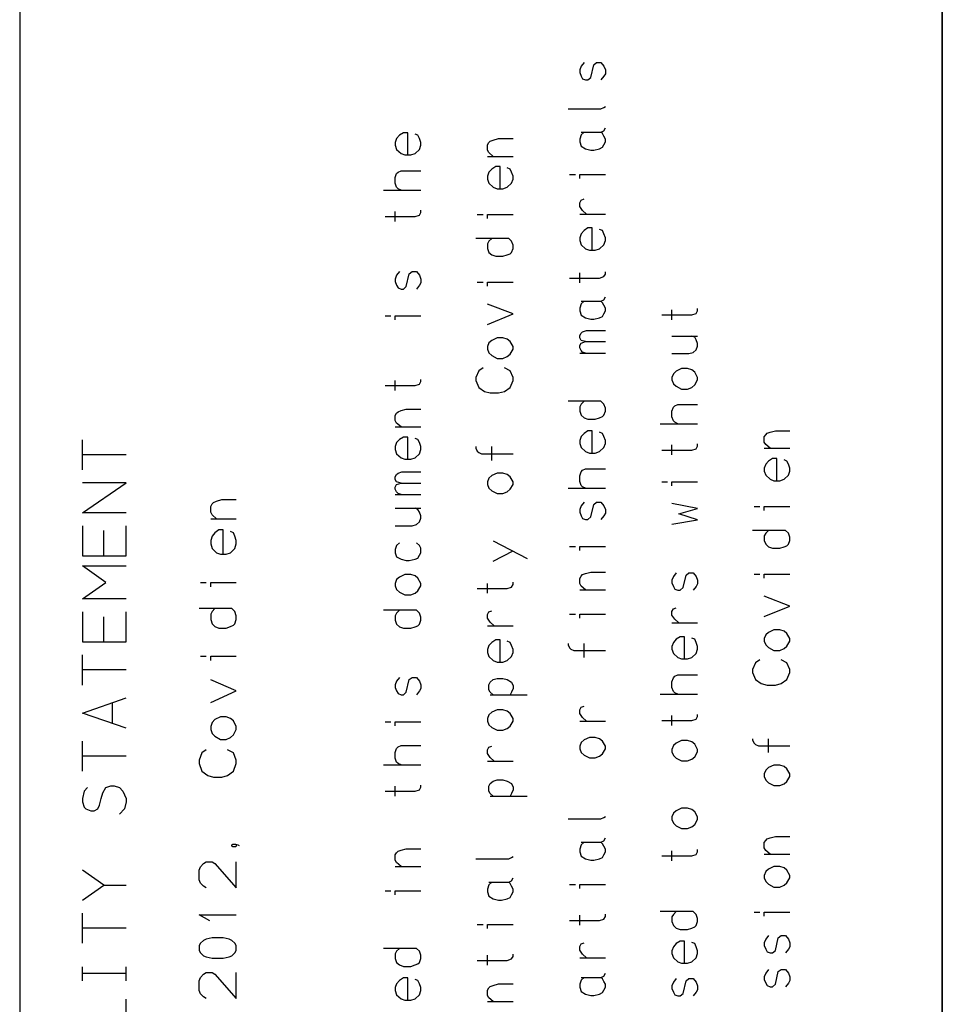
# Model space of a CAD drawing. Extents: x 8 to 288, y -6 to 426.
# Tile 11 of 13: x 249 to 279, y 276 to 308. Entities that reach past the tile are written whole.
import ezdxf

# ---------------------------------------------------------------- set-up
doc = ezdxf.new("R2010")
doc.units = 0
doc.layers.get('0').update_dxf_attribs({"linetype": 'CONTINUOUS'})

msp = doc.modelspace()

# ---------------------------------------------------------------- linework, layer by layer
at = {"color": 0}
for p, q in [((278.985, 416.5), (278.985, 3.5002)), ((248.985, 308.5), (248.985, 246.499)), ((278.985, 246.499), (278.985, 308.5)), ((267.335, 306.348), (267.242, 306.228)), ((267.556, 305.866), (267.651, 306.275)), ((267.651, 306.275), (267.745, 306.348)), ((267.745, 306.348), (267.886, 306.348)), ((267.886, 306.348), (267.982, 306.228)), ((267.242, 306.228), (267.195, 306.108)), ((267.195, 306.108), (267.195, 306.024)), ((267.195, 306.024), (267.242, 305.904)), ((267.982, 306.228), (268.029, 306.108)), ((268.029, 305.986), (267.982, 305.904)), ((268.029, 306.108), (268.029, 305.986)), ((267.242, 305.904), (267.288, 305.82)), ((267.288, 305.82), (267.384, 305.784)), ((267.384, 305.784), (267.462, 305.784)), ((267.462, 305.784), (267.556, 305.866)), ((267.982, 305.904), (267.886, 305.784)), ((266.816, 304.841), (267.886, 304.841)), ((267.886, 304.841), (267.982, 304.887)), ((267.982, 304.887), (268.029, 304.924)), ((261.462, 304.068), (261.335, 303.985)), ((261.604, 304.068), (261.462, 304.068)), ((261.604, 303.346), (261.604, 304.068)), ((261.933, 303.985), (261.84, 304.023)), ((267.242, 303.999), (267.195, 303.862)), ((267.335, 304.084), (267.242, 303.999)), ((267.242, 304.084), (267.886, 304.084)), ((267.886, 304.084), (267.982, 304.13)), ((267.933, 304.037), (267.886, 304.084)), ((267.982, 303.954), (267.933, 304.037)), ((267.982, 304.13), (268.029, 304.222)), ((261.241, 303.883), (261.195, 303.754)), ((261.195, 303.754), (261.195, 303.662)), ((261.335, 303.985), (261.241, 303.883)), ((261.982, 303.883), (261.933, 303.985)), ((262.029, 303.754), (261.982, 303.883)), ((262.029, 303.662), (262.029, 303.754)), ((264.195, 303.67), (264.241, 303.744)), ((264.195, 303.503), (264.195, 303.67)), ((264.241, 303.744), (264.288, 303.791)), ((264.288, 303.791), (264.384, 303.827)), ((264.384, 303.827), (264.556, 303.874)), ((264.556, 303.874), (265.029, 303.874)), ((267.195, 303.862), (267.195, 303.768)), ((267.195, 303.768), (267.242, 303.63)), ((267.933, 303.593), (267.982, 303.676)), ((268.029, 303.862), (267.982, 303.954)), ((267.982, 303.676), (268.029, 303.768)), ((268.029, 303.768), (268.029, 303.862)), ((261.195, 303.662), (261.241, 303.523)), ((261.241, 303.523), (261.384, 303.393)), ((261.384, 303.393), (261.509, 303.346)), ((261.698, 303.346), (261.84, 303.393)), ((261.84, 303.393), (261.982, 303.523)), ((261.982, 303.523), (262.029, 303.662)), ((264.241, 303.421), (264.195, 303.503)), ((264.384, 303.299), (264.241, 303.421)), ((267.242, 303.63), (267.384, 303.546)), ((267.384, 303.546), (267.556, 303.5)), ((267.556, 303.5), (267.651, 303.5)), ((267.651, 303.5), (267.839, 303.546)), ((267.839, 303.546), (267.933, 303.593)), ((261.509, 303.346), (261.698, 303.346)), ((264.195, 303.299), (265.029, 303.299)), ((261.195, 302.607), (261.241, 302.737)), ((261.241, 302.737), (261.288, 302.784)), ((261.288, 302.784), (261.384, 302.829)), ((261.384, 302.829), (262.029, 302.829)), ((264.241, 302.784), (264.195, 302.653)), ((264.335, 302.884), (264.241, 302.784)), ((264.462, 302.969), (264.335, 302.884)), ((264.604, 302.969), (264.462, 302.969)), ((264.604, 302.247), (264.604, 302.969)), ((264.933, 302.884), (264.84, 302.922)), ((264.982, 302.784), (264.933, 302.884)), ((265.029, 302.653), (264.982, 302.784)), ((261.195, 302.423), (261.195, 302.607)), ((261.241, 302.292), (261.195, 302.423)), ((264.195, 302.653), (264.195, 302.561)), ((264.195, 302.561), (264.241, 302.423)), ((264.241, 302.423), (264.384, 302.292)), ((264.84, 302.292), (264.982, 302.423)), ((264.982, 302.423), (265.029, 302.561)), ((265.029, 302.561), (265.029, 302.653)), ((266.864, 302.706), (267.053, 302.706)), ((267.195, 302.576), (267.195, 302.706)), ((267.195, 302.706), (268.029, 302.706)), ((260.816, 302.2), (262.029, 302.2)), ((261.288, 302.247), (261.241, 302.292)), ((261.384, 302.2), (261.288, 302.247)), ((264.384, 302.292), (264.509, 302.247)), ((264.509, 302.247), (264.698, 302.247)), ((264.698, 302.247), (264.84, 302.292)), ((267.195, 301.79), (267.242, 301.874)), ((267.195, 301.671), (267.195, 301.79)), ((267.242, 301.874), (267.335, 301.912)), ((261.195, 301.183), (261.195, 301.508)), ((261.982, 301.387), (262.029, 301.471)), ((262.029, 301.471), (262.029, 301.545)), ((267.288, 301.541), (267.195, 301.671)), ((267.415, 301.42), (267.288, 301.541)), ((260.864, 301.341), (261.84, 301.341)), ((261.84, 301.341), (261.982, 301.387)), ((263.864, 301.406), (264.053, 301.406)), ((264.195, 301.276), (264.195, 301.406)), ((264.195, 301.406), (265.029, 301.406)), ((267.195, 301.42), (268.029, 301.42)), ((267.335, 300.885), (267.242, 300.783)), ((267.462, 300.969), (267.335, 300.885)), ((267.604, 300.969), (267.462, 300.969)), ((267.604, 300.247), (267.604, 300.969)), ((267.933, 300.885), (267.839, 300.922)), ((267.982, 300.783), (267.933, 300.885)), ((264.886, 300.63), (263.816, 300.63)), ((264.241, 300.536), (264.195, 300.454)), ((264.335, 300.63), (264.241, 300.536)), ((264.982, 300.536), (264.886, 300.63)), ((265.029, 300.407), (264.982, 300.536)), ((267.242, 300.783), (267.195, 300.653)), ((267.195, 300.653), (267.195, 300.561)), ((267.195, 300.561), (267.242, 300.422)), ((268.029, 300.653), (267.982, 300.783)), ((267.982, 300.422), (268.029, 300.561)), ((268.029, 300.561), (268.029, 300.653)), ((264.195, 300.454), (264.195, 300.306)), ((264.195, 300.306), (264.241, 300.175)), ((264.241, 300.175), (264.335, 300.093)), ((264.933, 300.13), (264.982, 300.175)), ((264.982, 300.175), (265.029, 300.306)), ((265.029, 300.306), (265.029, 300.407)), ((267.242, 300.422), (267.384, 300.293)), ((267.384, 300.293), (267.509, 300.247)), ((267.509, 300.247), (267.698, 300.247)), ((267.698, 300.247), (267.839, 300.293)), ((267.839, 300.293), (267.982, 300.422)), ((264.335, 300.093), (264.462, 300.046)), ((264.462, 300.046), (264.698, 300.046)), ((264.698, 300.046), (264.84, 300.093)), ((264.84, 300.093), (264.933, 300.13)), ((261.335, 299.548), (261.241, 299.428)), ((261.651, 299.474), (261.745, 299.548)), ((261.745, 299.548), (261.886, 299.548)), ((261.886, 299.548), (261.982, 299.428)), ((267.195, 299.183), (267.195, 299.507)), ((268.029, 299.47), (268.029, 299.544)), ((261.241, 299.428), (261.195, 299.307)), ((261.195, 299.307), (261.195, 299.224)), ((261.195, 299.224), (261.241, 299.103)), ((261.556, 299.066), (261.651, 299.474)), ((261.982, 299.428), (262.029, 299.307)), ((262.029, 299.187), (261.982, 299.103)), ((262.029, 299.307), (262.029, 299.187)), ((263.864, 299.205), (264.053, 299.205)), ((264.195, 299.075), (264.195, 299.205)), ((264.195, 299.205), (265.029, 299.205)), ((266.864, 299.34), (267.839, 299.34)), ((267.839, 299.34), (267.982, 299.387)), ((267.982, 299.387), (268.029, 299.47)), ((261.241, 299.103), (261.288, 299.02)), ((261.288, 299.02), (261.384, 298.983)), ((261.384, 298.983), (261.462, 298.983)), ((261.462, 298.983), (261.556, 299.066)), ((261.982, 299.103), (261.886, 298.983)), ((267.335, 298.584), (267.242, 298.5)), ((267.242, 298.584), (267.886, 298.584)), ((267.886, 298.584), (267.982, 298.629)), ((267.933, 298.537), (267.886, 298.584)), ((267.982, 298.629), (268.029, 298.723)), ((265.029, 298.17), (264.195, 298.494)), ((267.242, 298.5), (267.195, 298.36)), ((267.195, 298.36), (267.195, 298.268)), ((267.195, 298.268), (267.242, 298.13)), ((267.982, 298.454), (267.933, 298.537)), ((268.029, 298.36), (267.982, 298.454)), ((267.982, 298.176), (268.029, 298.268)), ((268.029, 298.268), (268.029, 298.36)), ((270.195, 297.983), (270.195, 298.308)), ((270.982, 298.187), (271.029, 298.271)), ((271.029, 298.271), (271.029, 298.344)), ((260.864, 298.105), (261.053, 298.105)), ((261.195, 297.976), (261.195, 298.105)), ((261.195, 298.105), (262.029, 298.105)), ((264.195, 297.827), (265.029, 298.17)), ((267.242, 298.13), (267.384, 298.046)), ((267.384, 298.046), (267.556, 298)), ((267.556, 298), (267.651, 298)), ((267.651, 298), (267.839, 298.046)), ((267.839, 298.046), (267.933, 298.093)), ((267.933, 298.093), (267.982, 298.176)), ((269.864, 298.141), (270.839, 298.141)), ((270.839, 298.141), (270.982, 298.187)), ((267.242, 297.549), (267.288, 297.594)), ((267.288, 297.594), (267.415, 297.632)), ((267.415, 297.632), (268.029, 297.632)), ((264.335, 297.312), (264.241, 297.228)), ((264.509, 297.394), (264.335, 297.312)), ((264.698, 297.394), (264.509, 297.394)), ((264.84, 297.348), (264.698, 297.394)), ((264.933, 297.275), (264.84, 297.348)), ((265.029, 297.108), (264.933, 297.275)), ((267.195, 297.474), (267.242, 297.549)), ((267.195, 297.39), (267.195, 297.474)), ((267.242, 297.308), (267.195, 297.39)), ((267.384, 297.27), (267.242, 297.308)), ((267.242, 297.223), (267.384, 297.27)), ((267.384, 297.27), (268.029, 297.27)), ((270.195, 297.448), (271.029, 297.448)), ((270.933, 297.411), (270.839, 297.448)), ((270.982, 297.328), (270.933, 297.411)), ((271.029, 297.207), (270.982, 297.328)), ((264.241, 297.228), (264.195, 297.108)), ((264.195, 297.108), (264.195, 297.024)), ((264.195, 297.024), (264.241, 296.904)), ((264.933, 296.867), (265.029, 297.024)), ((265.029, 297.024), (265.029, 297.108)), ((267.195, 297.141), (267.242, 297.223)), ((267.195, 297.066), (267.195, 297.141)), ((267.242, 296.984), (267.195, 297.066)), ((267.288, 296.927), (267.242, 296.984)), ((270.886, 296.92), (270.982, 297.003)), ((270.982, 297.003), (271.029, 297.124)), ((271.029, 297.124), (271.029, 297.207)), ((264.241, 296.904), (264.335, 296.82)), ((264.335, 296.82), (264.509, 296.727)), ((264.509, 296.727), (264.698, 296.727)), ((264.698, 296.727), (264.84, 296.784)), ((264.84, 296.784), (264.933, 296.867)), ((267.195, 296.9), (268.029, 296.9)), ((267.384, 296.9), (267.288, 296.927)), ((270.195, 296.883), (270.745, 296.883)), ((270.745, 296.883), (270.886, 296.92)), ((263.911, 296.322), (263.816, 296.101)), ((264.053, 296.414), (263.911, 296.322)), ((264.933, 296.322), (264.745, 296.414)), ((265.029, 296.101), (264.933, 296.322)), ((270.335, 296.311), (270.242, 296.227)), ((270.509, 296.394), (270.335, 296.311)), ((270.698, 296.394), (270.509, 296.394)), ((270.839, 296.349), (270.698, 296.394)), ((270.933, 296.274), (270.839, 296.349)), ((261.195, 295.683), (261.195, 296.007)), ((262.029, 295.971), (262.029, 296.044)), ((263.816, 296.101), (263.816, 296.007)), ((263.816, 296.007), (263.911, 295.775)), ((264.933, 295.775), (265.029, 296.007)), ((265.029, 296.007), (265.029, 296.101)), ((270.242, 296.227), (270.195, 296.107)), ((270.195, 296.107), (270.195, 296.025)), ((270.195, 296.025), (270.242, 295.903)), ((271.029, 296.107), (270.933, 296.274)), ((270.933, 295.866), (271.029, 296.025)), ((271.029, 296.025), (271.029, 296.107)), ((260.864, 295.841), (261.84, 295.841)), ((261.84, 295.841), (261.982, 295.887)), ((261.982, 295.887), (262.029, 295.971)), ((263.911, 295.775), (264.1, 295.646)), ((264.745, 295.646), (264.933, 295.775)), ((270.242, 295.903), (270.335, 295.821)), ((270.335, 295.821), (270.509, 295.728)), ((270.509, 295.728), (270.698, 295.728)), ((270.698, 295.728), (270.839, 295.783)), ((270.839, 295.783), (270.933, 295.866)), ((264.1, 295.646), (264.288, 295.6)), ((264.288, 295.6), (264.556, 295.6)), ((264.556, 295.6), (264.745, 295.646)), ((261.288, 294.991), (261.384, 295.028)), ((261.384, 295.028), (261.556, 295.074)), ((261.556, 295.074), (262.029, 295.074)), ((267.886, 295.33), (266.816, 295.33)), ((267.242, 295.237), (267.195, 295.154)), ((267.195, 295.154), (267.195, 295.005)), ((267.335, 295.33), (267.242, 295.237)), ((267.982, 295.237), (267.886, 295.33)), ((268.029, 295.107), (267.982, 295.237)), ((268.029, 295.005), (268.029, 295.107)), ((270.195, 295.008), (270.242, 295.137)), ((270.242, 295.137), (270.288, 295.183)), ((270.288, 295.183), (270.383, 295.229)), ((270.383, 295.229), (271.029, 295.229)), ((261.195, 294.87), (261.241, 294.944)), ((261.195, 294.703), (261.195, 294.87)), ((261.241, 294.621), (261.195, 294.703)), ((261.241, 294.944), (261.288, 294.991)), ((267.195, 295.005), (267.242, 294.875)), ((267.242, 294.875), (267.335, 294.793)), ((267.335, 294.793), (267.462, 294.746)), ((267.462, 294.746), (267.698, 294.746)), ((267.698, 294.746), (267.839, 294.793)), ((267.839, 294.793), (267.933, 294.83)), ((267.933, 294.83), (267.982, 294.875)), ((267.982, 294.875), (268.029, 295.005)), ((270.195, 294.822), (270.195, 295.008)), ((270.242, 294.692), (270.195, 294.822)), ((261.195, 294.501), (262.029, 294.501)), ((261.384, 294.501), (261.241, 294.621)), ((269.816, 294.6), (271.029, 294.6)), ((270.288, 294.647), (270.242, 294.692)), ((270.383, 294.6), (270.288, 294.647)), ((251.022, 293.1), (251.022, 294.077)), ((261.335, 294.086), (261.241, 293.984)), ((261.462, 294.168), (261.335, 294.086)), ((261.604, 294.168), (261.462, 294.168)), ((261.604, 293.446), (261.604, 294.168)), ((261.933, 294.086), (261.84, 294.121)), ((261.982, 293.984), (261.933, 294.086)), ((267.242, 294.184), (267.195, 294.054)), ((267.335, 294.285), (267.242, 294.184)), ((267.462, 294.368), (267.335, 294.285)), ((267.604, 294.368), (267.462, 294.368)), ((267.604, 293.646), (267.604, 294.368)), ((267.933, 294.285), (267.839, 294.323)), ((267.982, 294.184), (267.933, 294.285)), ((268.029, 294.054), (267.982, 294.184)), ((273.195, 294.17), (273.242, 294.244)), ((273.195, 294.003), (273.195, 294.17)), ((273.242, 294.244), (273.288, 294.291)), ((273.288, 294.291), (273.383, 294.328)), ((273.383, 294.328), (273.556, 294.374)), ((273.556, 294.374), (274.028, 294.374)), ((261.241, 293.984), (261.195, 293.854)), ((261.195, 293.854), (261.195, 293.761)), ((261.195, 293.761), (261.241, 293.623)), ((262.029, 293.854), (261.982, 293.984)), ((261.982, 293.623), (262.029, 293.761)), ((262.029, 293.761), (262.029, 293.854)), ((263.816, 293.854), (263.816, 293.807)), ((263.816, 293.807), (263.864, 293.706)), ((264.335, 293.4), (264.335, 293.854)), ((267.195, 294.054), (267.195, 293.962)), ((267.195, 293.962), (267.242, 293.823)), ((267.242, 293.823), (267.384, 293.693)), ((267.839, 293.693), (267.982, 293.823)), ((267.982, 293.823), (268.029, 293.962)), ((268.029, 293.962), (268.029, 294.054)), ((269.864, 293.741), (270.839, 293.741)), ((270.195, 293.583), (270.195, 293.908)), ((270.839, 293.741), (270.982, 293.787)), ((270.982, 293.787), (271.029, 293.871)), ((271.029, 293.871), (271.029, 293.944)), ((273.242, 293.92), (273.195, 294.003)), ((273.195, 293.8), (274.028, 293.8)), ((273.383, 293.8), (273.242, 293.92)), ((252.448, 293.588), (251.022, 293.588)), ((261.241, 293.623), (261.384, 293.493)), ((261.384, 293.493), (261.509, 293.446)), ((261.509, 293.446), (261.698, 293.446)), ((261.698, 293.446), (261.84, 293.493)), ((261.84, 293.493), (261.982, 293.623)), ((263.864, 293.706), (263.911, 293.668)), ((263.911, 293.668), (264.006, 293.623)), ((264.006, 293.623), (265.029, 293.623)), ((267.384, 293.693), (267.509, 293.646)), ((267.509, 293.646), (267.698, 293.646)), ((267.698, 293.646), (267.839, 293.693)), ((273.462, 293.468), (273.335, 293.386)), ((273.604, 293.468), (273.462, 293.468)), ((273.604, 292.746), (273.604, 293.468)), ((273.933, 293.386), (273.84, 293.421)), ((267.288, 293.084), (267.384, 293.129)), ((267.384, 293.129), (268.029, 293.129)), ((273.242, 293.284), (273.195, 293.154)), ((273.195, 293.154), (273.195, 293.061)), ((273.335, 293.386), (273.242, 293.284)), ((273.982, 293.284), (273.933, 293.386)), ((274.028, 293.154), (273.982, 293.284)), ((274.028, 293.061), (274.028, 293.154)), ((261.195, 292.874), (261.241, 292.947)), ((261.195, 292.79), (261.195, 292.874)), ((261.241, 292.708), (261.195, 292.79)), ((261.241, 292.947), (261.288, 292.994)), ((261.288, 292.994), (261.415, 293.032)), ((261.415, 293.032), (262.029, 293.032)), ((264.241, 292.828), (264.195, 292.708)), ((264.335, 292.912), (264.241, 292.828)), ((264.509, 292.994), (264.335, 292.912)), ((264.698, 292.994), (264.509, 292.994)), ((264.84, 292.947), (264.698, 292.994)), ((264.933, 292.874), (264.84, 292.947)), ((265.029, 292.708), (264.933, 292.874)), ((267.195, 292.908), (267.242, 293.037)), ((267.195, 292.723), (267.195, 292.908)), ((267.242, 293.037), (267.288, 293.084)), ((273.195, 293.061), (273.242, 292.923)), ((273.242, 292.923), (273.383, 292.793)), ((273.383, 292.793), (273.509, 292.746)), ((273.698, 292.746), (273.84, 292.793)), ((273.84, 292.793), (273.982, 292.923)), ((273.982, 292.923), (274.028, 293.061)), ((251.022, 291.7), (252.448, 292.678)), ((252.448, 292.678), (251.022, 292.678)), ((261.195, 292.541), (261.241, 292.624)), ((261.195, 292.467), (261.195, 292.541)), ((261.241, 292.384), (261.195, 292.467)), ((261.384, 292.67), (261.241, 292.708)), ((261.241, 292.624), (261.384, 292.67)), ((261.384, 292.67), (262.029, 292.67)), ((264.195, 292.708), (264.195, 292.624)), ((264.195, 292.624), (264.241, 292.504)), ((264.241, 292.504), (264.335, 292.42)), ((264.84, 292.384), (264.933, 292.467)), ((264.933, 292.467), (265.029, 292.624)), ((265.029, 292.624), (265.029, 292.708)), ((266.816, 292.5), (268.029, 292.5)), ((267.242, 292.592), (267.195, 292.723)), ((267.288, 292.547), (267.242, 292.592)), ((267.384, 292.5), (267.288, 292.547)), ((269.864, 292.705), (270.053, 292.705)), ((270.195, 292.576), (270.195, 292.705)), ((270.195, 292.705), (271.029, 292.705)), ((273.509, 292.746), (273.698, 292.746)), ((261.195, 292.3), (262.029, 292.3)), ((261.288, 292.328), (261.241, 292.384)), ((261.384, 292.3), (261.288, 292.328)), ((264.335, 292.42), (264.509, 292.328)), ((264.509, 292.328), (264.698, 292.328)), ((264.698, 292.328), (264.84, 292.384)), ((255.195, 291.907), (255.242, 291.989)), ((255.195, 291.724), (255.195, 291.907)), ((255.242, 291.989), (255.288, 292.039)), ((255.288, 292.039), (255.384, 292.081)), ((255.384, 292.081), (255.556, 292.132)), ((255.556, 292.132), (256.028, 292.132)), ((261.195, 291.848), (262.029, 291.848)), ((261.933, 291.811), (261.84, 291.848)), ((267.242, 291.928), (267.195, 291.808)), ((267.335, 292.048), (267.242, 291.928)), ((267.556, 291.567), (267.651, 291.975)), ((267.651, 291.975), (267.745, 292.048)), ((267.745, 292.048), (267.886, 292.048)), ((267.886, 292.048), (267.982, 291.928)), ((267.982, 291.928), (268.029, 291.808)), ((271.029, 291.846), (270.195, 292.004)), ((270.415, 291.67), (271.029, 291.846)), ((272.864, 291.906), (273.053, 291.906)), ((273.195, 291.776), (273.195, 291.906)), ((273.195, 291.906), (274.028, 291.906)), ((252.448, 291.7), (251.022, 291.7)), ((255.242, 291.633), (255.195, 291.724)), ((255.195, 291.501), (256.028, 291.501)), ((255.384, 291.501), (255.242, 291.633)), ((261.982, 291.728), (261.933, 291.811)), ((262.029, 291.608), (261.982, 291.728)), ((261.982, 291.404), (262.029, 291.524)), ((262.029, 291.524), (262.029, 291.608)), ((267.195, 291.808), (267.195, 291.724)), ((267.195, 291.724), (267.242, 291.604)), ((267.242, 291.604), (267.288, 291.52)), ((267.288, 291.52), (267.384, 291.483)), ((267.462, 291.483), (267.556, 291.567)), ((267.982, 291.604), (267.886, 291.483)), ((268.029, 291.687), (267.982, 291.604)), ((268.029, 291.808), (268.029, 291.687)), ((271.029, 291.476), (270.415, 291.67)), ((251.022, 291.277), (251.022, 290.3)), ((252.448, 290.3), (252.448, 291.277)), ((261.195, 291.283), (261.745, 291.283)), ((261.745, 291.283), (261.886, 291.32)), ((261.886, 291.32), (261.982, 291.404)), ((267.384, 291.483), (267.462, 291.483)), ((270.195, 291.328), (271.029, 291.476)), ((251.726, 290.3), (251.726, 291.122)), ((255.242, 290.941), (255.195, 290.799)), ((255.335, 291.054), (255.242, 290.941)), ((255.462, 291.145), (255.335, 291.054)), ((255.604, 291.145), (255.462, 291.145)), ((255.604, 290.351), (255.604, 291.145)), ((255.933, 291.054), (255.84, 291.094)), ((255.982, 290.941), (255.933, 291.054)), ((256.028, 290.799), (255.982, 290.941)), ((273.886, 291.13), (272.816, 291.13)), ((273.242, 291.037), (273.195, 290.953)), ((273.195, 290.953), (273.195, 290.806)), ((273.335, 291.13), (273.242, 291.037)), ((273.982, 291.037), (273.886, 291.13)), ((274.028, 290.908), (273.982, 291.037)), ((274.028, 290.806), (274.028, 290.908)), ((255.195, 290.799), (255.195, 290.697)), ((255.195, 290.697), (255.242, 290.544)), ((255.242, 290.544), (255.384, 290.402)), ((255.84, 290.402), (255.982, 290.544)), ((255.982, 290.544), (256.028, 290.697)), ((256.028, 290.697), (256.028, 290.799)), ((261.241, 290.637), (261.195, 290.507)), ((261.335, 290.73), (261.241, 290.637)), ((261.982, 290.637), (261.886, 290.73)), ((262.029, 290.554), (261.982, 290.637)), ((262.029, 290.405), (262.029, 290.554)), ((264.384, 290.795), (265.485, 290.22)), ((266.864, 290.606), (267.053, 290.606)), ((267.195, 290.475), (267.195, 290.606)), ((267.195, 290.606), (268.029, 290.606)), ((273.195, 290.806), (273.242, 290.677)), ((273.242, 290.677), (273.335, 290.593)), ((273.335, 290.593), (273.462, 290.547)), ((273.462, 290.547), (273.698, 290.547)), ((273.698, 290.547), (273.84, 290.593)), ((273.84, 290.593), (273.933, 290.63)), ((273.933, 290.63), (273.982, 290.677)), ((273.982, 290.677), (274.028, 290.806)), ((251.022, 290.3), (252.448, 290.3)), ((255.384, 290.402), (255.509, 290.351)), ((255.509, 290.351), (255.698, 290.351)), ((255.698, 290.351), (255.84, 290.402)), ((261.195, 290.507), (261.195, 290.405)), ((261.195, 290.405), (261.241, 290.275)), ((261.241, 290.275), (261.384, 290.193)), ((261.84, 290.193), (261.933, 290.23)), ((261.933, 290.23), (261.982, 290.322)), ((261.982, 290.322), (262.029, 290.405)), ((264.384, 290.128), (265.029, 290.47)), ((251.781, 289.433), (251.022, 289.978)), ((251.022, 289.978), (252.448, 289.978)), ((261.384, 290.193), (261.556, 290.146)), ((261.556, 290.146), (261.651, 290.146)), ((261.651, 290.146), (261.84, 290.193)), ((261.335, 289.611), (261.241, 289.527)), ((261.509, 289.694), (261.335, 289.611)), ((261.698, 289.694), (261.509, 289.694)), ((261.84, 289.649), (261.698, 289.694)), ((261.933, 289.574), (261.84, 289.649)), ((262.029, 289.407), (261.933, 289.574)), ((267.195, 289.57), (267.242, 289.644)), ((267.242, 289.644), (267.288, 289.691)), ((267.288, 289.691), (267.384, 289.728)), ((267.384, 289.728), (267.556, 289.774)), ((267.556, 289.774), (268.029, 289.774)), ((270.242, 289.628), (270.195, 289.508)), ((270.335, 289.748), (270.242, 289.628)), ((270.556, 289.267), (270.651, 289.675)), ((270.651, 289.675), (270.745, 289.748)), ((270.745, 289.748), (270.886, 289.748)), ((270.886, 289.748), (270.982, 289.628)), ((270.982, 289.628), (271.029, 289.508)), ((272.864, 289.705), (273.053, 289.705)), ((273.195, 289.576), (273.195, 289.705)), ((273.195, 289.705), (274.028, 289.705)), ((251.022, 288.9), (251.781, 289.433)), ((254.864, 289.436), (255.053, 289.436)), ((255.195, 289.293), (255.195, 289.436)), ((255.195, 289.436), (256.028, 289.436)), ((261.241, 289.527), (261.195, 289.407)), ((261.195, 289.407), (261.195, 289.325)), ((261.195, 289.325), (261.241, 289.203)), ((261.933, 289.166), (262.029, 289.325)), ((262.029, 289.325), (262.029, 289.407)), ((264.195, 289.083), (264.195, 289.407)), ((264.84, 289.241), (264.982, 289.287)), ((264.982, 289.287), (265.029, 289.37)), ((265.029, 289.37), (265.029, 289.445)), ((267.195, 289.403), (267.195, 289.57)), ((267.242, 289.32), (267.195, 289.403)), ((267.384, 289.201), (267.242, 289.32)), ((270.195, 289.508), (270.195, 289.424)), ((270.195, 289.424), (270.242, 289.304)), ((270.242, 289.304), (270.288, 289.22)), ((270.462, 289.183), (270.556, 289.267)), ((270.982, 289.304), (270.886, 289.183)), ((271.029, 289.387), (270.982, 289.304)), ((271.029, 289.508), (271.029, 289.387)), ((261.241, 289.203), (261.335, 289.121)), ((261.335, 289.121), (261.509, 289.028)), ((261.509, 289.028), (261.698, 289.028)), ((261.698, 289.028), (261.84, 289.083)), ((261.84, 289.083), (261.933, 289.166)), ((263.864, 289.241), (264.84, 289.241)), ((267.195, 289.201), (268.029, 289.201)), ((270.288, 289.22), (270.383, 289.183)), ((270.383, 289.183), (270.462, 289.183)), ((274.028, 288.67), (273.195, 288.994)), ((252.448, 288.9), (251.022, 288.9)), ((273.195, 288.328), (274.028, 288.67)), ((251.022, 288.477), (251.022, 287.5)), ((251.726, 287.5), (251.726, 288.323)), ((252.448, 287.5), (252.448, 288.477)), ((255.887, 288.593), (254.816, 288.593)), ((255.242, 288.491), (255.195, 288.399)), ((255.195, 288.399), (255.195, 288.236)), ((255.335, 288.593), (255.242, 288.491)), ((255.982, 288.491), (255.887, 288.593)), ((256.028, 288.347), (255.982, 288.491)), ((256.028, 288.236), (256.028, 288.347)), ((261.886, 288.53), (260.816, 288.53)), ((261.241, 288.437), (261.195, 288.353)), ((261.195, 288.353), (261.195, 288.206)), ((261.335, 288.53), (261.241, 288.437)), ((261.982, 288.437), (261.886, 288.53)), ((262.029, 288.308), (261.982, 288.437)), ((262.029, 288.206), (262.029, 288.308)), ((264.195, 288.39), (264.241, 288.475)), ((264.195, 288.271), (264.195, 288.39)), ((264.241, 288.475), (264.335, 288.512)), ((266.864, 288.405), (267.053, 288.405)), ((267.195, 288.276), (267.195, 288.405)), ((267.195, 288.405), (268.029, 288.405)), ((270.195, 288.491), (270.242, 288.574)), ((270.195, 288.371), (270.195, 288.491)), ((270.288, 288.24), (270.195, 288.371)), ((270.242, 288.574), (270.335, 288.611)), ((255.195, 288.236), (255.242, 288.094)), ((255.242, 288.094), (255.335, 288.002)), ((255.335, 288.002), (255.462, 287.951)), ((255.698, 287.951), (255.84, 288.002)), ((255.84, 288.002), (255.933, 288.043)), ((255.933, 288.043), (255.982, 288.094)), ((255.982, 288.094), (256.028, 288.236)), ((261.195, 288.206), (261.241, 288.076)), ((261.241, 288.076), (261.335, 287.992)), ((261.335, 287.992), (261.462, 287.947)), ((261.698, 287.947), (261.84, 287.992)), ((261.84, 287.992), (261.933, 288.029)), ((261.933, 288.029), (261.982, 288.076)), ((261.982, 288.076), (262.029, 288.206)), ((264.288, 288.141), (264.195, 288.271)), ((264.195, 288.021), (265.029, 288.021)), ((264.415, 288.021), (264.288, 288.141)), ((270.195, 288.12), (271.029, 288.12)), ((270.415, 288.12), (270.288, 288.24)), ((255.462, 287.951), (255.698, 287.951)), ((261.462, 287.947), (261.698, 287.947)), ((270.462, 287.668), (270.335, 287.586)), ((270.604, 287.668), (270.462, 287.668)), ((270.604, 286.946), (270.604, 287.668)), ((273.242, 287.728), (273.195, 287.608)), ((273.335, 287.812), (273.242, 287.728)), ((273.509, 287.894), (273.335, 287.812)), ((273.698, 287.894), (273.509, 287.894)), ((273.84, 287.849), (273.698, 287.894)), ((273.933, 287.774), (273.84, 287.849)), ((274.028, 287.608), (273.933, 287.774)), ((251.022, 287.5), (252.448, 287.5)), ((264.241, 287.383), (264.195, 287.254)), ((264.335, 287.485), (264.241, 287.383)), ((264.462, 287.569), (264.335, 287.485)), ((264.604, 287.569), (264.462, 287.569)), ((264.604, 286.847), (264.604, 287.569)), ((264.933, 287.485), (264.84, 287.522)), ((264.982, 287.383), (264.933, 287.485)), ((265.029, 287.254), (264.982, 287.383)), ((266.816, 287.453), (266.816, 287.408)), ((266.816, 287.408), (266.864, 287.306)), ((267.335, 287), (267.335, 287.453)), ((270.242, 287.484), (270.195, 287.354)), ((270.195, 287.354), (270.195, 287.262)), ((270.335, 287.586), (270.242, 287.484)), ((270.933, 287.586), (270.839, 287.623)), ((270.982, 287.484), (270.933, 287.586)), ((271.029, 287.354), (270.982, 287.484)), ((271.029, 287.262), (271.029, 287.354)), ((273.195, 287.608), (273.195, 287.523)), ((273.195, 287.523), (273.242, 287.404)), ((273.242, 287.404), (273.335, 287.321)), ((273.84, 287.284), (273.933, 287.366)), ((273.933, 287.366), (274.028, 287.523)), ((274.028, 287.523), (274.028, 287.608)), ((251.022, 286.1), (251.022, 287.079)), ((254.864, 287.036), (255.053, 287.036)), ((255.195, 286.894), (255.195, 287.036)), ((255.195, 287.036), (256.028, 287.036)), ((264.195, 287.254), (264.195, 287.161)), ((264.195, 287.161), (264.241, 287.022)), ((264.241, 287.022), (264.384, 286.892)), ((264.84, 286.892), (264.982, 287.022)), ((264.982, 287.022), (265.029, 287.161)), ((265.029, 287.161), (265.029, 287.254)), ((266.864, 287.306), (266.911, 287.269)), ((266.911, 287.269), (267.006, 287.222)), ((267.006, 287.222), (268.029, 287.222)), ((270.195, 287.262), (270.242, 287.123)), ((270.242, 287.123), (270.383, 286.993)), ((270.839, 286.993), (270.982, 287.123)), ((270.982, 287.123), (271.029, 287.262)), ((273.335, 287.321), (273.509, 287.227)), ((273.509, 287.227), (273.698, 287.227)), ((273.698, 287.227), (273.84, 287.284)), ((264.384, 286.892), (264.509, 286.847)), ((264.509, 286.847), (264.698, 286.847)), ((264.698, 286.847), (264.84, 286.892)), ((270.383, 286.993), (270.509, 286.946)), ((270.509, 286.946), (270.698, 286.946)), ((270.698, 286.946), (270.839, 286.993)), ((272.911, 286.822), (272.816, 286.6)), ((273.053, 286.915), (272.911, 286.822)), ((273.933, 286.822), (273.745, 286.915)), ((274.028, 286.6), (273.933, 286.822)), ((252.448, 286.589), (251.022, 286.589)), ((270.242, 286.337), (270.288, 286.384)), ((270.288, 286.384), (270.383, 286.429)), ((270.383, 286.429), (271.029, 286.429)), ((272.816, 286.6), (272.816, 286.508)), ((272.816, 286.508), (272.911, 286.276)), ((273.933, 286.276), (274.028, 286.508)), ((274.028, 286.508), (274.028, 286.6)), ((256.028, 285.907), (255.195, 286.264)), ((261.241, 286.228), (261.195, 286.107)), ((261.195, 286.107), (261.195, 286.024)), ((261.335, 286.348), (261.241, 286.228)), ((261.556, 285.867), (261.651, 286.274)), ((261.651, 286.274), (261.745, 286.348)), ((261.745, 286.348), (261.886, 286.348)), ((261.886, 286.348), (261.982, 286.228)), ((261.982, 286.228), (262.029, 286.107)), ((262.029, 286.107), (262.029, 285.987)), ((264.241, 286.107), (264.288, 286.191)), ((264.241, 285.94), (264.241, 286.107)), ((264.288, 286.191), (264.384, 286.274)), ((264.384, 286.274), (264.509, 286.311)), ((264.509, 286.311), (264.698, 286.311)), ((264.698, 286.311), (264.84, 286.274)), ((264.84, 286.274), (264.982, 286.191)), ((264.982, 286.191), (265.029, 286.07)), ((265.029, 286.07), (265.029, 285.987)), ((270.195, 286.208), (270.242, 286.337)), ((270.195, 286.023), (270.195, 286.208)), ((272.911, 286.276), (273.1, 286.147)), ((273.1, 286.147), (273.288, 286.1)), ((273.288, 286.1), (273.556, 286.1)), ((273.556, 286.1), (273.745, 286.147)), ((273.745, 286.147), (273.933, 286.276)), ((255.195, 285.531), (256.028, 285.907)), ((261.195, 286.024), (261.241, 285.905)), ((261.241, 285.905), (261.288, 285.82)), ((261.288, 285.82), (261.384, 285.783)), ((261.384, 285.783), (261.462, 285.783)), ((261.462, 285.783), (261.556, 285.867)), ((261.982, 285.905), (261.886, 285.783)), ((262.029, 285.987), (261.982, 285.905)), ((264.288, 285.867), (264.241, 285.94)), ((264.384, 285.783), (264.288, 285.867)), ((264.288, 285.783), (265.485, 285.783)), ((264.982, 285.867), (264.933, 285.783)), ((265.029, 285.987), (264.982, 285.867)), ((269.816, 285.8), (271.029, 285.8)), ((270.242, 285.892), (270.195, 286.023)), ((270.288, 285.846), (270.242, 285.892)), ((270.383, 285.8), (270.288, 285.846)), ((251.022, 285.189), (252.448, 285.678)), ((252.003, 284.845), (252.003, 285.534)), ((267.242, 285.374), (267.335, 285.411)), ((252.448, 284.7), (251.022, 285.189)), ((264.241, 285.127), (264.195, 285.007)), ((264.335, 285.211), (264.241, 285.127)), ((264.509, 285.294), (264.335, 285.211)), ((264.698, 285.294), (264.509, 285.294)), ((264.84, 285.248), (264.698, 285.294)), ((264.933, 285.174), (264.84, 285.248)), ((265.029, 285.007), (264.933, 285.174)), ((267.195, 285.291), (267.242, 285.374)), ((267.195, 285.17), (267.195, 285.291)), ((267.288, 285.04), (267.195, 285.17)), ((270.195, 284.784), (270.195, 285.108)), ((271.029, 285.071), (271.029, 285.145)), ((255.242, 284.88), (255.195, 284.748)), ((255.335, 284.973), (255.242, 284.88)), ((255.509, 285.064), (255.335, 284.973)), ((255.698, 285.064), (255.509, 285.064)), ((255.84, 285.013), (255.698, 285.064)), ((255.933, 284.932), (255.84, 285.013)), ((256.028, 284.748), (255.933, 284.932)), ((260.864, 284.905), (261.053, 284.905)), ((261.195, 284.776), (261.195, 284.905)), ((261.195, 284.905), (262.029, 284.905)), ((264.195, 285.007), (264.195, 284.924)), ((264.195, 284.924), (264.241, 284.803)), ((264.241, 284.803), (264.335, 284.721)), ((264.933, 284.766), (265.029, 284.924)), ((265.029, 284.924), (265.029, 285.007)), ((267.195, 284.92), (268.029, 284.92)), ((267.415, 284.92), (267.288, 285.04)), ((269.864, 284.941), (270.839, 284.941)), ((270.839, 284.941), (270.982, 284.987)), ((270.982, 284.987), (271.029, 285.071)), ((255.195, 284.748), (255.195, 284.656)), ((255.195, 284.656), (255.242, 284.523)), ((255.242, 284.523), (255.335, 284.433)), ((255.84, 284.391), (255.933, 284.484)), ((255.933, 284.484), (256.028, 284.656)), ((256.028, 284.656), (256.028, 284.748)), ((264.335, 284.721), (264.509, 284.628)), ((264.509, 284.628), (264.698, 284.628)), ((264.698, 284.628), (264.84, 284.684)), ((264.84, 284.684), (264.933, 284.766)), ((251.022, 283.3), (251.022, 284.278)), ((255.335, 284.433), (255.509, 284.331)), ((255.509, 284.331), (255.698, 284.331)), ((255.698, 284.331), (255.84, 284.391)), ((261.288, 284.084), (261.384, 284.129)), ((261.384, 284.129), (262.029, 284.129)), ((267.242, 284.227), (267.195, 284.107)), ((267.335, 284.311), (267.242, 284.227)), ((267.509, 284.394), (267.335, 284.311)), ((267.698, 284.394), (267.509, 284.394)), ((267.839, 284.348), (267.698, 284.394)), ((267.933, 284.274), (267.839, 284.348)), ((268.029, 284.107), (267.933, 284.274)), ((270.242, 284.128), (270.195, 284.007)), ((270.335, 284.211), (270.242, 284.128)), ((270.509, 284.295), (270.335, 284.211)), ((270.698, 284.295), (270.509, 284.295)), ((270.839, 284.248), (270.698, 284.295)), ((270.933, 284.173), (270.839, 284.248)), ((271.029, 284.007), (270.933, 284.173)), ((272.816, 284.354), (272.816, 284.307)), ((272.816, 284.307), (272.864, 284.205)), ((272.864, 284.205), (272.911, 284.168)), ((272.911, 284.168), (273.006, 284.123)), ((273.335, 283.899), (273.335, 284.354)), ((254.911, 283.894), (254.816, 283.65)), ((255.053, 283.996), (254.911, 283.894)), ((255.933, 283.894), (255.744, 283.996)), ((256.028, 283.65), (255.933, 283.894)), ((261.195, 283.907), (261.241, 284.037)), ((261.195, 283.722), (261.195, 283.907)), ((261.241, 284.037), (261.288, 284.084)), ((264.195, 283.99), (264.241, 284.074)), ((264.195, 283.87), (264.195, 283.99)), ((264.288, 283.741), (264.195, 283.87)), ((264.241, 284.074), (264.335, 284.112)), ((267.195, 284.107), (267.195, 284.025)), ((267.195, 284.025), (267.242, 283.904)), ((267.242, 283.904), (267.335, 283.821)), ((267.335, 283.821), (267.509, 283.728)), ((267.839, 283.784), (267.933, 283.866)), ((267.933, 283.866), (268.029, 284.025)), ((268.029, 284.025), (268.029, 284.107)), ((270.195, 284.007), (270.195, 283.924)), ((270.195, 283.924), (270.242, 283.804)), ((270.933, 283.767), (271.029, 283.924)), ((271.029, 283.924), (271.029, 284.007)), ((273.006, 284.123), (274.028, 284.123)), ((252.448, 283.789), (251.022, 283.789)), ((254.816, 283.65), (254.816, 283.548)), ((254.816, 283.548), (254.911, 283.293)), ((255.933, 283.293), (256.028, 283.548)), ((256.028, 283.548), (256.028, 283.65)), ((260.816, 283.5), (262.029, 283.5)), ((261.241, 283.592), (261.195, 283.722)), ((261.288, 283.547), (261.241, 283.592)), ((261.384, 283.5), (261.288, 283.547)), ((264.195, 283.621), (265.029, 283.621)), ((264.415, 283.621), (264.288, 283.741)), ((267.509, 283.728), (267.698, 283.728)), ((267.698, 283.728), (267.839, 283.784)), ((270.242, 283.804), (270.335, 283.72)), ((270.335, 283.72), (270.509, 283.628)), ((270.509, 283.628), (270.698, 283.628)), ((270.698, 283.628), (270.839, 283.683)), ((270.839, 283.683), (270.933, 283.767)), ((273.509, 283.494), (273.335, 283.411)), ((273.698, 283.494), (273.509, 283.494)), ((273.84, 283.449), (273.698, 283.494)), ((254.911, 283.293), (255.1, 283.151)), ((255.744, 283.151), (255.933, 283.293)), ((273.242, 283.327), (273.195, 283.208)), ((273.195, 283.208), (273.195, 283.124)), ((273.335, 283.411), (273.242, 283.327)), ((273.933, 283.374), (273.84, 283.449)), ((274.028, 283.208), (273.933, 283.374)), ((274.028, 283.124), (274.028, 283.208)), ((255.1, 283.151), (255.288, 283.1)), ((255.288, 283.1), (255.556, 283.1)), ((255.556, 283.1), (255.744, 283.151)), ((264.241, 282.808), (264.288, 282.891)), ((264.288, 282.891), (264.384, 282.975)), ((264.384, 282.975), (264.509, 283.01)), ((264.509, 283.01), (264.698, 283.01)), ((264.698, 283.01), (264.84, 282.975)), ((264.84, 282.975), (264.982, 282.891)), ((264.982, 282.891), (265.029, 282.771)), ((273.195, 283.124), (273.242, 283.004)), ((273.242, 283.004), (273.335, 282.921)), ((273.335, 282.921), (273.509, 282.827)), ((273.698, 282.827), (273.84, 282.884)), ((273.84, 282.884), (273.933, 282.966)), ((273.933, 282.966), (274.028, 283.124)), ((251.077, 282.644), (251.022, 282.411)), ((251.189, 282.767), (251.077, 282.644)), ((251.633, 282.411), (251.689, 282.589)), ((251.689, 282.589), (251.781, 282.767)), ((251.781, 282.767), (251.948, 282.822)), ((251.948, 282.822), (252.058, 282.822)), ((252.058, 282.822), (252.225, 282.767)), ((252.225, 282.767), (252.337, 282.644)), ((252.337, 282.644), (252.448, 282.411)), ((260.864, 282.641), (261.84, 282.641)), ((261.195, 282.483), (261.195, 282.808)), ((261.84, 282.641), (261.982, 282.686)), ((261.982, 282.686), (262.029, 282.771)), ((262.029, 282.771), (262.029, 282.845)), ((264.241, 282.641), (264.241, 282.808)), ((264.288, 282.567), (264.241, 282.641)), ((264.384, 282.483), (264.288, 282.567)), ((264.982, 282.567), (264.933, 282.483)), ((265.029, 282.686), (264.982, 282.567)), ((265.029, 282.771), (265.029, 282.686)), ((273.509, 282.827), (273.698, 282.827)), ((251.022, 282.411), (251.022, 282.299)), ((251.022, 282.299), (251.077, 282.122)), ((251.577, 282.189), (251.633, 282.411)), ((252.448, 282.299), (252.392, 282.067)), ((252.448, 282.411), (252.448, 282.299)), ((264.288, 282.483), (265.485, 282.483)), ((251.077, 282.122), (251.134, 282.067)), ((251.134, 282.067), (251.301, 282.011)), ((251.301, 282.011), (251.411, 282.011)), ((251.411, 282.011), (251.522, 282.067)), ((251.522, 282.067), (251.577, 282.189)), ((252.392, 282.067), (252.225, 281.9)), ((270.242, 281.927), (270.195, 281.807)), ((270.335, 282.011), (270.242, 281.927)), ((270.509, 282.094), (270.335, 282.011)), ((270.698, 282.094), (270.509, 282.094)), ((270.839, 282.049), (270.698, 282.094)), ((270.933, 281.974), (270.839, 282.049)), ((271.029, 281.807), (270.933, 281.974)), ((266.816, 281.741), (267.886, 281.741)), ((267.886, 281.741), (267.982, 281.787)), ((267.982, 281.787), (268.029, 281.824)), ((270.195, 281.807), (270.195, 281.723)), ((270.195, 281.723), (270.242, 281.603)), ((270.242, 281.603), (270.335, 281.521)), ((270.839, 281.484), (270.933, 281.566)), ((270.933, 281.566), (271.029, 281.723)), ((271.029, 281.723), (271.029, 281.807)), ((270.335, 281.521), (270.509, 281.427)), ((270.509, 281.427), (270.698, 281.427)), ((270.698, 281.427), (270.839, 281.484)), ((267.335, 280.983), (267.242, 280.899)), ((267.242, 280.983), (267.886, 280.983)), ((267.886, 280.983), (267.982, 281.03)), ((267.933, 280.937), (267.886, 280.983)), ((267.982, 280.854), (267.933, 280.937)), ((267.982, 281.03), (268.029, 281.123)), ((273.195, 280.971), (273.242, 281.044)), ((273.195, 280.804), (273.195, 280.971)), ((273.242, 281.044), (273.288, 281.091)), ((273.288, 281.091), (273.383, 281.128)), ((273.383, 281.128), (273.556, 281.173)), ((273.556, 281.173), (274.028, 281.173)), ((255.887, 280.904), (255.918, 280.924)), ((255.887, 280.852), (255.887, 280.904)), ((255.918, 280.832), (255.887, 280.852)), ((255.918, 280.924), (255.997, 280.924)), ((255.997, 280.832), (255.918, 280.832)), ((255.997, 280.924), (256.028, 280.904)), ((255.997, 280.924), (256.075, 280.904)), ((256.028, 280.852), (255.997, 280.832)), ((256.028, 280.904), (256.028, 280.852)), ((256.075, 280.904), (256.124, 280.883)), ((261.195, 280.57), (261.241, 280.644)), ((261.241, 280.644), (261.288, 280.691)), ((261.288, 280.691), (261.384, 280.729)), ((261.384, 280.729), (261.556, 280.774)), ((261.556, 280.774), (262.029, 280.774)), ((267.242, 280.899), (267.195, 280.761)), ((267.195, 280.761), (267.195, 280.669)), ((267.195, 280.669), (267.242, 280.53)), ((268.029, 280.761), (267.982, 280.854)), ((267.982, 280.575), (268.029, 280.669)), ((268.029, 280.669), (268.029, 280.761)), ((270.195, 280.384), (270.195, 280.708)), ((270.982, 280.586), (271.029, 280.671)), ((271.029, 280.671), (271.029, 280.745)), ((273.242, 280.72), (273.195, 280.804)), ((273.383, 280.6), (273.242, 280.72)), ((254.864, 280.183), (254.958, 280.294)), ((254.958, 280.294), (255.053, 280.345)), ((255.053, 280.345), (255.242, 280.345)), ((255.242, 280.345), (255.335, 280.294)), ((255.335, 280.294), (256.028, 279.501)), ((256.028, 279.501), (256.028, 280.345)), ((261.195, 280.403), (261.195, 280.57)), ((261.241, 280.32), (261.195, 280.403)), ((261.384, 280.2), (261.241, 280.32)), ((263.816, 280.44), (264.886, 280.44)), ((264.886, 280.44), (264.982, 280.487)), ((264.982, 280.487), (265.029, 280.525)), ((267.242, 280.53), (267.384, 280.446)), ((267.384, 280.446), (267.556, 280.4)), ((267.556, 280.4), (267.651, 280.4)), ((267.651, 280.4), (267.839, 280.446)), ((267.839, 280.446), (267.933, 280.493)), ((267.933, 280.493), (267.982, 280.575)), ((269.864, 280.541), (270.839, 280.541)), ((270.839, 280.541), (270.982, 280.586)), ((273.195, 280.6), (274.028, 280.6)), ((251.726, 279.589), (251.022, 280.078)), ((254.816, 280.081), (254.864, 280.183)), ((254.816, 279.765), (254.816, 280.081)), ((261.195, 280.2), (262.029, 280.2)), ((273.242, 280.028), (273.195, 279.907)), ((273.335, 280.111), (273.242, 280.028)), ((273.509, 280.194), (273.335, 280.111)), ((273.698, 280.194), (273.509, 280.194)), ((273.84, 280.148), (273.698, 280.194)), ((273.933, 280.074), (273.84, 280.148)), ((274.028, 279.907), (273.933, 280.074)), ((254.864, 279.652), (254.816, 279.765)), ((254.958, 279.552), (254.864, 279.652)), ((264.335, 279.684), (264.241, 279.6)), ((264.241, 279.684), (264.886, 279.684)), ((264.886, 279.684), (264.982, 279.73)), ((264.933, 279.637), (264.886, 279.684)), ((264.982, 279.73), (265.029, 279.822)), ((273.195, 279.907), (273.195, 279.824)), ((273.195, 279.824), (273.242, 279.703)), ((273.242, 279.703), (273.335, 279.62)), ((273.84, 279.583), (273.933, 279.667)), ((273.933, 279.667), (274.028, 279.824)), ((274.028, 279.824), (274.028, 279.907)), ((251.022, 279.099), (251.726, 279.589)), ((251.726, 279.589), (252.448, 279.589)), ((255.053, 279.501), (254.958, 279.552)), ((260.864, 279.406), (261.053, 279.406)), ((261.195, 279.276), (261.195, 279.406)), ((261.195, 279.406), (262.029, 279.406)), ((264.241, 279.6), (264.195, 279.461)), ((264.195, 279.461), (264.195, 279.368)), ((264.195, 279.368), (264.241, 279.229)), ((264.982, 279.555), (264.933, 279.637)), ((265.029, 279.461), (264.982, 279.555)), ((264.982, 279.276), (265.029, 279.368)), ((265.029, 279.368), (265.029, 279.461)), ((266.864, 279.605), (267.053, 279.605)), ((267.195, 279.476), (267.195, 279.605)), ((267.195, 279.605), (268.029, 279.605)), ((273.335, 279.62), (273.509, 279.528)), ((273.509, 279.528), (273.698, 279.528)), ((273.698, 279.528), (273.84, 279.583)), ((264.241, 279.229), (264.384, 279.146)), ((264.384, 279.146), (264.556, 279.099)), ((264.556, 279.099), (264.651, 279.099)), ((264.651, 279.099), (264.84, 279.146)), ((264.84, 279.146), (264.933, 279.192)), ((264.933, 279.192), (264.982, 279.276)), ((270.886, 278.73), (269.816, 278.73)), ((270.335, 278.73), (270.242, 278.637)), ((270.982, 278.637), (270.886, 278.73)), ((272.864, 278.705), (273.053, 278.705)), ((273.195, 278.576), (273.195, 278.705)), ((273.195, 278.705), (274.028, 278.705)), ((251.022, 277.7), (251.022, 278.678)), ((255.163, 278.433), (254.816, 278.626)), ((254.816, 278.626), (256.028, 278.626)), ((266.864, 278.441), (267.839, 278.441)), ((267.195, 278.284), (267.195, 278.608)), ((267.839, 278.441), (267.982, 278.486)), ((267.982, 278.486), (268.029, 278.57)), ((268.029, 278.57), (268.029, 278.645)), ((270.242, 278.637), (270.195, 278.554)), ((270.195, 278.554), (270.195, 278.405)), ((270.195, 278.405), (270.242, 278.275)), ((271.029, 278.507), (270.982, 278.637)), ((270.982, 278.275), (271.029, 278.405)), ((271.029, 278.405), (271.029, 278.507)), ((252.448, 278.189), (251.022, 278.189)), ((263.864, 278.306), (264.053, 278.306)), ((264.195, 278.176), (264.195, 278.306)), ((264.195, 278.306), (265.029, 278.306)), ((270.242, 278.275), (270.335, 278.193)), ((270.335, 278.193), (270.462, 278.146)), ((270.462, 278.146), (270.698, 278.146)), ((270.698, 278.146), (270.839, 278.193)), ((270.839, 278.193), (270.933, 278.23)), ((270.933, 278.23), (270.982, 278.275)), ((254.958, 277.793), (254.864, 277.701)), ((255.053, 277.833), (254.958, 277.793)), ((255.242, 277.875), (255.053, 277.833)), ((255.604, 277.875), (255.242, 277.875)), ((255.793, 277.833), (255.604, 277.875)), ((255.887, 277.793), (255.793, 277.833)), ((255.982, 277.701), (255.887, 277.793)), ((270.462, 277.768), (270.335, 277.686)), ((270.604, 277.768), (270.462, 277.768)), ((270.604, 277.046), (270.604, 277.768)), ((270.933, 277.686), (270.839, 277.721)), ((273.242, 277.828), (273.195, 277.708)), ((273.335, 277.948), (273.242, 277.828)), ((273.556, 277.466), (273.651, 277.875)), ((273.651, 277.875), (273.745, 277.948)), ((273.745, 277.948), (273.886, 277.948)), ((273.886, 277.948), (273.982, 277.828)), ((273.982, 277.828), (274.028, 277.708)), ((254.864, 277.701), (254.816, 277.629)), ((254.816, 277.629), (254.816, 277.466)), ((254.816, 277.466), (254.864, 277.385)), ((256.028, 277.629), (255.982, 277.701)), ((255.982, 277.385), (256.028, 277.466)), ((256.028, 277.466), (256.028, 277.629)), ((261.886, 277.53), (260.816, 277.53)), ((261.241, 277.438), (261.195, 277.354)), ((261.335, 277.53), (261.241, 277.438)), ((261.982, 277.438), (261.886, 277.53)), ((262.029, 277.307), (261.982, 277.438)), ((267.195, 277.591), (267.242, 277.675)), ((267.195, 277.471), (267.195, 277.591)), ((267.288, 277.341), (267.195, 277.471)), ((267.242, 277.675), (267.335, 277.711)), ((270.242, 277.584), (270.195, 277.454)), ((270.195, 277.454), (270.195, 277.361)), ((270.335, 277.686), (270.242, 277.584)), ((270.982, 277.584), (270.933, 277.686)), ((271.029, 277.454), (270.982, 277.584)), ((271.029, 277.361), (271.029, 277.454)), ((273.195, 277.708), (273.195, 277.624)), ((273.195, 277.624), (273.242, 277.504)), ((273.242, 277.504), (273.288, 277.42)), ((273.288, 277.42), (273.383, 277.384)), ((273.462, 277.384), (273.556, 277.466)), ((273.982, 277.504), (273.886, 277.384)), ((274.028, 277.586), (273.982, 277.504)), ((274.028, 277.708), (274.028, 277.586)), ((254.864, 277.385), (254.958, 277.293)), ((254.958, 277.293), (255.053, 277.253)), ((255.053, 277.253), (255.242, 277.212)), ((255.242, 277.212), (255.604, 277.212)), ((255.604, 277.212), (255.793, 277.253)), ((255.793, 277.253), (255.887, 277.293)), ((255.887, 277.293), (255.982, 277.385)), ((261.195, 277.354), (261.195, 277.206)), ((261.195, 277.206), (261.241, 277.075)), ((261.982, 277.075), (262.029, 277.206)), ((262.029, 277.206), (262.029, 277.307)), ((263.864, 277.142), (264.84, 277.142)), ((264.195, 276.983), (264.195, 277.307)), ((264.84, 277.142), (264.982, 277.187)), ((264.982, 277.187), (265.029, 277.271)), ((265.029, 277.271), (265.029, 277.344)), ((267.195, 277.22), (268.029, 277.22)), ((267.415, 277.22), (267.288, 277.341)), ((270.195, 277.361), (270.242, 277.223)), ((270.242, 277.223), (270.383, 277.093)), ((270.383, 277.093), (270.509, 277.046)), ((270.698, 277.046), (270.839, 277.093)), ((270.839, 277.093), (270.982, 277.223)), ((270.982, 277.223), (271.029, 277.361)), ((273.383, 277.384), (273.462, 277.384)), ((251.022, 276.477), (251.022, 276.933)), ((252.448, 276.477), (252.448, 276.933)), ((261.241, 277.075), (261.335, 276.993)), ((261.335, 276.993), (261.462, 276.946)), ((261.462, 276.946), (261.698, 276.946)), ((261.698, 276.946), (261.84, 276.993)), ((261.84, 276.993), (261.933, 277.03)), ((261.933, 277.03), (261.982, 277.075)), ((270.509, 277.046), (270.698, 277.046)), ((273.335, 276.848), (273.242, 276.728)), ((273.556, 276.367), (273.651, 276.774)), ((273.651, 276.774), (273.745, 276.848)), ((273.745, 276.848), (273.886, 276.848)), ((273.886, 276.848), (273.982, 276.728)), ((252.448, 276.711), (251.022, 276.711)), ((254.816, 276.48), (254.864, 276.582)), ((254.816, 276.164), (254.816, 276.48)), ((254.864, 276.582), (254.958, 276.695)), ((254.958, 276.695), (255.053, 276.746)), ((255.053, 276.746), (255.242, 276.746)), ((255.242, 276.746), (255.335, 276.695)), ((255.335, 276.695), (256.028, 275.9)), ((256.028, 275.9), (256.028, 276.746)), ((261.335, 276.485), (261.241, 276.383)), ((261.462, 276.568), (261.335, 276.485)), ((261.604, 276.568), (261.462, 276.568)), ((261.604, 275.846), (261.604, 276.568)), ((261.933, 276.485), (261.84, 276.523)), ((261.982, 276.383), (261.933, 276.485)), ((267.242, 276.501), (267.195, 276.362)), ((267.335, 276.583), (267.242, 276.501)), ((267.242, 276.583), (267.886, 276.583)), ((267.886, 276.583), (267.982, 276.63)), ((267.933, 276.537), (267.886, 276.583)), ((267.982, 276.454), (267.933, 276.537)), ((267.982, 276.63), (268.029, 276.722)), ((268.029, 276.362), (267.982, 276.454)), ((270.335, 276.547), (270.242, 276.427)), ((270.556, 276.067), (270.651, 276.474)), ((270.651, 276.474), (270.745, 276.547)), ((270.745, 276.547), (270.886, 276.547)), ((270.886, 276.547), (270.982, 276.427)), ((273.242, 276.728), (273.195, 276.607)), ((273.195, 276.607), (273.195, 276.524)), ((273.195, 276.524), (273.242, 276.404)), ((273.982, 276.728), (274.028, 276.607)), ((274.028, 276.487), (273.982, 276.404)), ((274.028, 276.607), (274.028, 276.487)), ((254.864, 276.053), (254.816, 276.164)), ((261.241, 276.383), (261.195, 276.254)), ((261.195, 276.254), (261.195, 276.162)), ((261.195, 276.162), (261.241, 276.023)), ((262.029, 276.254), (261.982, 276.383)), ((261.982, 276.023), (262.029, 276.162)), ((262.029, 276.162), (262.029, 276.254)), ((264.195, 276.17), (264.241, 276.244)), ((264.195, 276.003), (264.195, 276.17)), ((264.241, 276.244), (264.288, 276.291)), ((264.288, 276.291), (264.384, 276.328)), ((264.384, 276.328), (264.556, 276.374)), ((264.556, 276.374), (265.029, 276.374)), ((267.195, 276.362), (267.195, 276.269)), ((267.195, 276.269), (267.242, 276.13)), ((267.242, 276.13), (267.384, 276.046)), ((267.933, 276.093), (267.982, 276.175)), ((267.982, 276.175), (268.029, 276.269)), ((268.029, 276.269), (268.029, 276.362)), ((270.242, 276.427), (270.195, 276.308)), ((270.195, 276.308), (270.195, 276.224)), ((270.195, 276.224), (270.242, 276.104)), ((270.982, 276.427), (271.029, 276.308)), ((271.029, 276.187), (270.982, 276.104)), ((271.029, 276.308), (271.029, 276.187)), ((273.242, 276.404), (273.288, 276.32)), ((273.288, 276.32), (273.383, 276.283)), ((273.383, 276.283), (273.462, 276.283)), ((273.462, 276.283), (273.556, 276.367)), ((273.982, 276.404), (273.886, 276.283)), ((252.448, 274.899), (252.448, 275.878)), ((254.958, 275.951), (254.864, 276.053)), ((255.053, 275.9), (254.958, 275.951)), ((261.241, 276.023), (261.384, 275.893)), ((261.384, 275.893), (261.509, 275.846)), ((261.509, 275.846), (261.698, 275.846)), ((261.698, 275.846), (261.84, 275.893)), ((261.84, 275.893), (261.982, 276.023)), ((264.241, 275.921), (264.195, 276.003)), ((264.195, 275.801), (265.029, 275.801)), ((264.384, 275.801), (264.241, 275.921)), ((267.384, 276.046), (267.556, 276)), ((267.556, 276), (267.651, 276)), ((267.651, 276), (267.839, 276.046)), ((267.839, 276.046), (267.933, 276.093)), ((270.242, 276.104), (270.288, 276.02)), ((270.288, 276.02), (270.383, 275.984)), ((270.383, 275.984), (270.462, 275.984)), ((270.462, 275.984), (270.556, 276.067)), ((270.982, 276.104), (270.886, 275.984))]:
    msp.add_line(p, q, dxfattribs=at)

doc.saveas('drawing.dxf')
